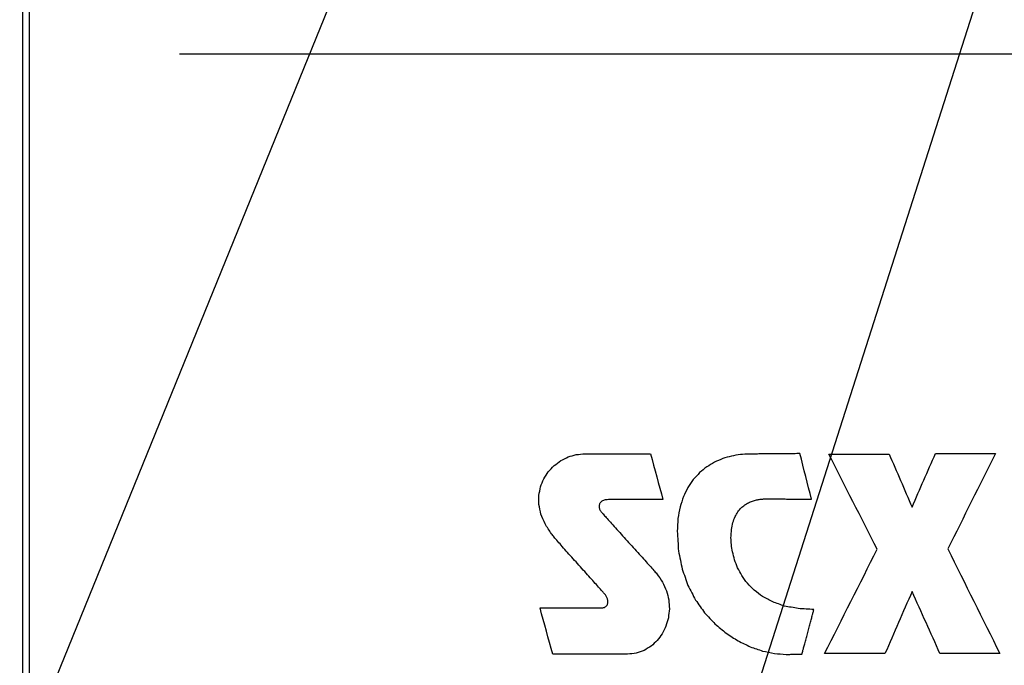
# Model space of a CAD drawing. Header units: inches. Extents: x 0 to 34, y 0 to 22.
# Tile 52 of 84: x 27.843 to 28.224, y 14.331 to 14.581. Entities that reach past the tile are written whole.
import ezdxf

# ---------------------------------------------------------------- set-up
doc = ezdxf.new("R2010")
doc.units = ezdxf.units.IN
doc.header["$LTSCALE"] = 1.87
doc.header["$MEASUREMENT"] = 0
doc.layers.get('0').update_dxf_attribs({"linetype": 'CONTINUOUS'})
for name, color, linetype in [('03___PRT_ALL_CURVES', 7, 'CONTINUOUS'), ('DETAIL', 7, 'CONTINUOUS'), ('DIMENSIONS', 7, 'CONTINUOUS')]:
    doc.layers.add(name, color=color, linetype=linetype)
doc.styles.get("Standard").update_dxf_attribs({"font": 'txt', "width": 0.8})
doc.dimstyles.new('DIMSTYLE_2', dxfattribs={"dimtxt": 0.125, "dimasz": 0.18, "dimexe": 0.18, "dimexo": 0.0625, "dimgap": 0.09, "dimtad": 0, "dimtih": 1, "dimtoh": 1, "dimlfac": 4, "dimzin": 4, "dimdsep": 46, "dimtxsty": 'STANDARD', "dimblk": '_FILLED', "dimblk1": '_FILLED', "dimblk2": '_FILLED', "dimcen": 0.09, "dimadec": 0, "dimazin": 0, "dimtp": 0.01, "dimtm": 0.01, "dimtfac": 1, "dimtofl": 0, "dimtmove": 0, "dimatfit": 3, "dimldrblk": '_FILLED', "dimfxl": 1, "dimtolj": 1, "dimtzin": 4, "dimarcsym": 0})

# ---------------------------------------------------------------- blocks, each defined once
blk = doc.blocks.new('_FILLED')
at = {"color": 0, "linetype": 'BYBLOCK'}
blk.add_solid([(0, 0), (-1, 0.1736111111), (-1, -0.1736111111)], dxfattribs=at)
blk = doc.blocks.new('*D15')
at = {"layer": 'DIMENSIONS', "color": 2, "linetype": 'CONTINUOUS'}
for p, q in [((28.3420870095, 14.7462996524), (28.3420870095, 13.3198278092)), ((29.6968719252, 14.189827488), (29.6968719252, 13.3198278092)), ((28.3420870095, 13.4448278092), (27.9820870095, 13.4448278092)), ((29.6968719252, 13.4448278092), (30.0568719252, 13.4448278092))]:
    blk.add_line(p, q, dxfattribs=at)
at = {"layer": 'DIMENSIONS', "color": 2, "linetype": 'CONTINUOUS', "xscale": 0.18, "yscale": 0.18, "zscale": 0.18}
blk.add_blockref('_FILLED', (28.3420870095, 13.4448278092), dxfattribs=at)
at = {"layer": 'DIMENSIONS', "color": 2, "linetype": 'CONTINUOUS', "xscale": 0.18, "yscale": 0.18, "zscale": 0.18, "rotation": 180}
blk.add_blockref('_FILLED', (29.6968719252, 13.4448278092), dxfattribs=at)
at = {"layer": 'DIMENSIONS', "color": 2, "linetype": 'CONTINUOUS', "width": 0.8}
for s, p in [('[', (28.9378924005, 13.3823278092)), (']', (29.5378924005, 13.3823278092)), ('5.42', (28.4128924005, 13.3823278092)), ('137.6', (29.0378924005, 13.3823278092))]:
    blk.add_text(s, height=0.125, dxfattribs=at).set_placement(p)
blk = doc.blocks.new('*D25')
at = {"layer": 'DIMENSIONS', "color": 2, "linetype": 'CONTINUOUS'}
for p, q in [((30.4468719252, 15.6701681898), (30.4468719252, 16.0301681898)), ((27.9045335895, 15.6701681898), (30.5718719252, 15.6701681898)), ((27.9045335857, 14.5677233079), (30.5718719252, 14.5677233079)), ((30.4468719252, 14.5677233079), (30.4468719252, 14.2077233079))]:
    blk.add_line(p, q, dxfattribs=at)
at = {"layer": 'DIMENSIONS', "color": 2, "linetype": 'CONTINUOUS', "xscale": 0.18, "yscale": 0.18, "zscale": 0.18}
for p, rotation in [((30.4468719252, 15.6701681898), 270), ((30.4468719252, 14.5677233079), 90)]:
    blk.add_blockref('_FILLED', p, dxfattribs=dict(at, rotation=rotation))
at = {"layer": 'DIMENSIONS', "color": 2, "linetype": 'CONTINUOUS', "width": 0.8}
for s, p in [('4.41', (30.1968719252, 15.4245228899)), ('[', (30.1968719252, 15.2370228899)), (']', (30.5968719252, 15.2370228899)), ('112', (30.2968719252, 15.2370228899))]:
    blk.add_text(s, height=0.125, dxfattribs=at).set_placement(p)

msp = doc.modelspace()

# ---------------------------------------------------------------- linework, layer by layer
at = {"color": 7, "linetype": 'CONTINUOUS'}
for p, q in [((27.8438719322, 14.2683276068), (27.8438719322, 15.9713776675)), ((27.8463370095, 15.9640496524), (27.8463370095, 14.2760496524))]:
    msp.add_line(p, q, dxfattribs=at)
at = {"layer": '03___PRT_ALL_CURVES', "color": 40, "linetype": 'CONTINUOUS'}
for points in [[(28.0497117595, 14.4080736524, 1.7165252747), (28.0505780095, 14.4087204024, 1.7165252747), (28.0514442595, 14.4093671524, 1.7165252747), (28.0523105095, 14.4100139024, 1.7165252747)], [(28.0523105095, 14.4100139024, 1.7165252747), (28.0532786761, 14.4104986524, 1.7165252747), (28.0542468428, 14.4109834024, 1.7165252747), (28.0552150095, 14.4114681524, 1.7165252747)], [(28.0552150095, 14.4114681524, 1.7165252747), (28.0562607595, 14.4117724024, 1.7165252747), (28.0573065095, 14.4120766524, 1.7165252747), (28.0583522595, 14.4123809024, 1.7165252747)], [(28.0583522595, 14.4123809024, 1.7165252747), (28.0594511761, 14.4124864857, 1.7165252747), (28.0605500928, 14.412592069, 1.7165252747), (28.0616490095, 14.4126976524, 1.7165252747)], [(28.0616490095, 14.4126976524, 1.7165252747), (28.0622840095, 14.4126976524, 1.7165252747), (28.0629190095, 14.4126976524, 1.7165252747), (28.0635540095, 14.4126976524, 1.7165252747)], [(28.0635540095, 14.4126976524, 1.7165252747), (28.0643213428, 14.4126976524, 1.7165252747), (28.0650886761, 14.4126976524, 1.7165252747), (28.0658560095, 14.4126976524, 1.7165252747)], [(28.0658560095, 14.4126976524, 1.7165252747), (28.0667198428, 14.4126976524, 1.7165252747), (28.0675836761, 14.4126976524, 1.7165252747), (28.0684475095, 14.4126976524, 1.7165252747)], [(28.0684475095, 14.4126976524, 1.7165252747), (28.0693720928, 14.4126976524, 1.7165252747), (28.0702966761, 14.4126976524, 1.7165252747), (28.0712212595, 14.4126976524, 1.7165252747)], [(28.0712212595, 14.4126976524, 1.7165252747), (28.0721709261, 14.4126976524, 1.7165252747), (28.0731205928, 14.4126976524, 1.7165252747), (28.0740702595, 14.4126976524, 1.7165252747)], [(28.0740702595, 14.4126976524, 1.7165252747), (28.0750091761, 14.4126976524, 1.7165252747), (28.0759480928, 14.4126976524, 1.7165252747), (28.0768870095, 14.4126976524, 1.7165252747)], [(28.0768870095, 14.4126976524, 1.7165252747), (28.0777795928, 14.4126976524, 1.7165252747), (28.0786721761, 14.4126976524, 1.7165252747), (28.0795647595, 14.4126976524, 1.7165252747)], [(28.0795647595, 14.4126976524, 1.7165252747), (28.0803751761, 14.4126976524, 1.7165252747), (28.0811855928, 14.4126976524, 1.7165252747), (28.0819960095, 14.4126976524, 1.7165252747)], [(28.0819960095, 14.4126976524, 1.7165252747), (28.0826885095, 14.4126976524, 1.7165252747), (28.0833810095, 14.4126976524, 1.7165252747), (28.0840735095, 14.4126976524, 1.7165252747)], [(28.0840735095, 14.4126976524, 1.7165252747), (28.0846124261, 14.4126976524, 1.7165252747), (28.0851513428, 14.4126976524, 1.7165252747), (28.0856902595, 14.4126976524, 1.7165252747)], [(28.0856902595, 14.4126976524, 1.7165252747), (28.0860397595, 14.4126976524, 1.7165252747), (28.0863892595, 14.4126976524, 1.7165252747), (28.0867387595, 14.4126976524, 1.7165252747)], [(28.0867387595, 14.4126976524, 1.7165252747), (28.0868632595, 14.4126976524, 1.7165252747), (28.0869877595, 14.4126976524, 1.7165252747), (28.0871122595, 14.4126976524, 1.7165252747)], [(28.0871122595, 14.4126976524, 1.7165252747), (28.0887170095, 14.4067694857, 1.7165252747), (28.0903217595, 14.400841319, 1.7165252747), (28.0919265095, 14.3949131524, 1.7165252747)], [(28.1151145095, 14.4108131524, 1.7165252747), (28.1140461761, 14.4103486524, 1.7165252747), (28.1129778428, 14.4098841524, 1.7165252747), (28.1119095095, 14.4094196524, 1.7165252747)], [(28.1184720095, 14.4117991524, 1.7165252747), (28.1173528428, 14.4114704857, 1.7165252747), (28.1162336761, 14.411141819, 1.7165252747), (28.1151145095, 14.4108131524, 1.7165252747)], [(28.1219395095, 14.4123849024, 1.7165252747), (28.1207836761, 14.4121896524, 1.7165252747), (28.1196278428, 14.4119944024, 1.7165252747), (28.1184720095, 14.4117991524, 1.7165252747)], [(28.1254670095, 14.4125784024, 1.7165252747), (28.1242911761, 14.4125139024, 1.7165252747), (28.1231153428, 14.4124494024, 1.7165252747), (28.1219395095, 14.4123849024, 1.7165252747)], [(28.1265870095, 14.4125816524, 1.7165252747), (28.1262136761, 14.412580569, 1.7165252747), (28.1258403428, 14.4125794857, 1.7165252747), (28.1254670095, 14.4125784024, 1.7165252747)], [(28.1281320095, 14.4125901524, 1.7165252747), (28.1276170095, 14.412587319, 1.7165252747), (28.1271020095, 14.4125844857, 1.7165252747), (28.1265870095, 14.4125816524, 1.7165252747)], [(28.1300020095, 14.4126034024, 1.7165252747), (28.1293786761, 14.4125989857, 1.7165252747), (28.1287553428, 14.412594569, 1.7165252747), (28.1281320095, 14.4125901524, 1.7165252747)], [(28.1320970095, 14.4126196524, 1.7165252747), (28.1313986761, 14.4126142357, 1.7165252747), (28.1307003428, 14.412608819, 1.7165252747), (28.1300020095, 14.4126034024, 1.7165252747)], [(28.1343195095, 14.4126384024, 1.7165252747), (28.1335786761, 14.4126321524, 1.7165252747), (28.1328378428, 14.4126259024, 1.7165252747), (28.1320970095, 14.4126196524, 1.7165252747)], [(28.1365670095, 14.4126579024, 1.7165252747), (28.1358178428, 14.4126514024, 1.7165252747), (28.1350686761, 14.4126449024, 1.7165252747), (28.1343195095, 14.4126384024, 1.7165252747)], [(28.1387420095, 14.4126776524, 1.7165252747), (28.1380170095, 14.412671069, 1.7165252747), (28.1372920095, 14.4126644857, 1.7165252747), (28.1365670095, 14.4126579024, 1.7165252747)], [(28.1407445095, 14.4126961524, 1.7165252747), (28.1400770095, 14.4126899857, 1.7165252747), (28.1394095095, 14.412683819, 1.7165252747), (28.1387420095, 14.4126776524, 1.7165252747)], [(28.1424745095, 14.4127126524, 1.7165252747), (28.1418978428, 14.4127071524, 1.7165252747), (28.1413211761, 14.4127016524, 1.7165252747), (28.1407445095, 14.4126961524, 1.7165252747)], [(28.1438345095, 14.4127256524, 1.7165252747), (28.1433811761, 14.412721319, 1.7165252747), (28.1429278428, 14.4127169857, 1.7165252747), (28.1424745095, 14.4127126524, 1.7165252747)], [(28.1447220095, 14.4127344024, 1.7165252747), (28.1444261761, 14.4127314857, 1.7165252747), (28.1441303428, 14.412728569, 1.7165252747), (28.1438345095, 14.4127256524, 1.7165252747)], [(28.1450395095, 14.4127374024, 1.7165252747), (28.1449336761, 14.4127364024, 1.7165252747), (28.1448278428, 14.4127354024, 1.7165252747), (28.1447220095, 14.4127344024, 1.7165252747)], [(28.1494970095, 14.3950726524, 1.7165252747), (28.1480111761, 14.4009609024, 1.7165252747), (28.1465253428, 14.4068491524, 1.7165252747), (28.1450395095, 14.4127374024, 1.7165252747)], [(28.1561820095, 14.4125784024, 1.7165252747), (28.1639795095, 14.4125784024, 1.7165252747), (28.1717770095, 14.4125784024, 1.7165252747), (28.1795745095, 14.4125784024, 1.7165252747)], [(28.1749595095, 14.3756569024, 1.7165252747), (28.1687003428, 14.387964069, 1.7165252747), (28.1624411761, 14.4002712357, 1.7165252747), (28.1561820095, 14.4125784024, 1.7165252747)], [(28.1795745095, 14.4125784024, 1.7165252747), (28.1825453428, 14.4057351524, 1.7165252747), (28.1855161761, 14.3988919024, 1.7165252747), (28.1884870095, 14.3920486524, 1.7165252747)], [(28.1884870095, 14.3920486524, 1.7165252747), (28.1915111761, 14.3989449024, 1.7165252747), (28.1945353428, 14.4058411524, 1.7165252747), (28.1975595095, 14.4127374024, 1.7165252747)], [(28.1975595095, 14.4127374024, 1.7165252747), (28.2053045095, 14.4127374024, 1.7165252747), (28.2130495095, 14.4127374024, 1.7165252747), (28.2207945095, 14.4127374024, 1.7165252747)], [(28.2207945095, 14.4127374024, 1.7165252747), (28.2146403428, 14.4004302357, 1.7165252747), (28.2084861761, 14.388123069, 1.7165252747), (28.2023320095, 14.3758159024, 1.7165252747)], [(28.0474920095, 14.4057021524, 1.7165252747), (28.0482319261, 14.4064926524, 1.7165252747), (28.0489718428, 14.4072831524, 1.7165252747), (28.0497117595, 14.4080736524, 1.7165252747)], [(28.1089045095, 14.4076104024, 1.7165252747), (28.1079861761, 14.4068662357, 1.7165252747), (28.1070678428, 14.406122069, 1.7165252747), (28.1061495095, 14.4053779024, 1.7165252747)], [(28.1119095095, 14.4094196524, 1.7165252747), (28.1109078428, 14.408816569, 1.7165252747), (28.1099061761, 14.4082134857, 1.7165252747), (28.1089045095, 14.4076104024, 1.7165252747)], [(28.0444827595, 14.3998871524, 1.7165252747), (28.0448967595, 14.400909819, 1.7165252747), (28.0453107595, 14.4019324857, 1.7165252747), (28.0457247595, 14.4029551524, 1.7165252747)], [(28.0457247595, 14.4029551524, 1.7165252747), (28.0463138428, 14.403870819, 1.7165252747), (28.0469029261, 14.4047864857, 1.7165252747), (28.0474920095, 14.4057021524, 1.7165252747)], [(28.1036895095, 14.4027144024, 1.7165252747), (28.1029828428, 14.401680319, 1.7165252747), (28.1022761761, 14.4006462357, 1.7165252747), (28.1015695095, 14.3996121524, 1.7165252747)], [(28.1061495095, 14.4053779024, 1.7165252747), (28.1053295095, 14.404490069, 1.7165252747), (28.1045095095, 14.4036022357, 1.7165252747), (28.1036895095, 14.4027144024, 1.7165252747)], [(28.0438397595, 14.3965534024, 1.7165252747), (28.0440540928, 14.3976646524, 1.7165252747), (28.0442684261, 14.3987759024, 1.7165252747), (28.0444827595, 14.3998871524, 1.7165252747)], [(28.1015695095, 14.3996121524, 1.7165252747), (28.1009936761, 14.3984291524, 1.7165252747), (28.1004178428, 14.3972461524, 1.7165252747), (28.0998420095, 14.3960631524, 1.7165252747)], [(28.0438685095, 14.3930091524, 1.7165252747), (28.0438589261, 14.394190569, 1.7165252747), (28.0438493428, 14.3953719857, 1.7165252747), (28.0438397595, 14.3965534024, 1.7165252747)], [(28.0685297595, 14.3944356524, 1.7165252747), (28.0683620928, 14.3943237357, 1.7165252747), (28.0681944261, 14.394211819, 1.7165252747), (28.0680267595, 14.3940999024, 1.7165252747)], [(28.0691570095, 14.3946921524, 1.7165252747), (28.0689479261, 14.3946066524, 1.7165252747), (28.0687388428, 14.3945211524, 1.7165252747), (28.0685297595, 14.3944356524, 1.7165252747)], [(28.0699125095, 14.3948556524, 1.7165252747), (28.0696606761, 14.3948011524, 1.7165252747), (28.0694088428, 14.3947466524, 1.7165252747), (28.0691570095, 14.3946921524, 1.7165252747)], [(28.0708000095, 14.3949131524, 1.7165252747), (28.0705041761, 14.3948939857, 1.7165252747), (28.0702083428, 14.394874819, 1.7165252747), (28.0699125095, 14.3948556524, 1.7165252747)], [(28.0720180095, 14.3949131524, 1.7165252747), (28.0716120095, 14.3949131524, 1.7165252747), (28.0712060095, 14.3949131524, 1.7165252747), (28.0708000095, 14.3949131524, 1.7165252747)], [(28.0736910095, 14.3949131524, 1.7165252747), (28.0731333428, 14.3949131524, 1.7165252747), (28.0725756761, 14.3949131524, 1.7165252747), (28.0720180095, 14.3949131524, 1.7165252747)], [(28.0757122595, 14.3949131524, 1.7165252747), (28.0750385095, 14.3949131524, 1.7165252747), (28.0743647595, 14.3949131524, 1.7165252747), (28.0736910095, 14.3949131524, 1.7165252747)], [(28.0779747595, 14.3949131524, 1.7165252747), (28.0772205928, 14.3949131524, 1.7165252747), (28.0764664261, 14.3949131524, 1.7165252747), (28.0757122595, 14.3949131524, 1.7165252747)], [(28.0803715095, 14.3949131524, 1.7165252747), (28.0795725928, 14.3949131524, 1.7165252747), (28.0787736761, 14.3949131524, 1.7165252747), (28.0779747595, 14.3949131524, 1.7165252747)], [(28.0827955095, 14.3949131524, 1.7165252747), (28.0819875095, 14.3949131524, 1.7165252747), (28.0811795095, 14.3949131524, 1.7165252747), (28.0803715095, 14.3949131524, 1.7165252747)], [(28.0851400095, 14.3949131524, 1.7165252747), (28.0843585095, 14.3949131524, 1.7165252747), (28.0835770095, 14.3949131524, 1.7165252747), (28.0827955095, 14.3949131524, 1.7165252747)], [(28.0872980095, 14.3949131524, 1.7165252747), (28.0865786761, 14.3949131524, 1.7165252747), (28.0858593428, 14.3949131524, 1.7165252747), (28.0851400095, 14.3949131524, 1.7165252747)], [(28.0891625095, 14.3949131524, 1.7165252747), (28.0885410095, 14.3949131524, 1.7165252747), (28.0879195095, 14.3949131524, 1.7165252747), (28.0872980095, 14.3949131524, 1.7165252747)], [(28.0906267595, 14.3949131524, 1.7165252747), (28.0901386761, 14.3949131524, 1.7165252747), (28.0896505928, 14.3949131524, 1.7165252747), (28.0891625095, 14.3949131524, 1.7165252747)], [(28.0915837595, 14.3949131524, 1.7165252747), (28.0912647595, 14.3949131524, 1.7165252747), (28.0909457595, 14.3949131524, 1.7165252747), (28.0906267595, 14.3949131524, 1.7165252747)], [(28.0919265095, 14.3949131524, 1.7165252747), (28.0918122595, 14.3949131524, 1.7165252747), (28.0916980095, 14.3949131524, 1.7165252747), (28.0915837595, 14.3949131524, 1.7165252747)], [(28.0998420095, 14.3960631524, 1.7165252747), (28.0994103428, 14.3947286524, 1.7165252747), (28.0989786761, 14.3933941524, 1.7165252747), (28.0985470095, 14.3920596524, 1.7165252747)], [(28.1266395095, 14.3943591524, 1.7165252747), (28.1271453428, 14.394500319, 1.7165252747), (28.1276511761, 14.3946414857, 1.7165252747), (28.1281570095, 14.3947826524, 1.7165252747)], [(28.1281570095, 14.3947826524, 1.7165252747), (28.1286411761, 14.3948671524, 1.7165252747), (28.1291253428, 14.3949516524, 1.7165252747), (28.1296095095, 14.3950361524, 1.7165252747)], [(28.1296095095, 14.3950361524, 1.7165252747), (28.1300545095, 14.3950772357, 1.7165252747), (28.1304995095, 14.395118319, 1.7165252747), (28.1309445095, 14.3951594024, 1.7165252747)], [(28.1309445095, 14.3951594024, 1.7165252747), (28.1313328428, 14.3951701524, 1.7165252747), (28.1317211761, 14.3951809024, 1.7165252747), (28.1321095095, 14.3951916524, 1.7165252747)], [(28.1321095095, 14.3951916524, 1.7165252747), (28.1324920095, 14.3951909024, 1.7165252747), (28.1328745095, 14.3951901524, 1.7165252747), (28.1332570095, 14.3951894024, 1.7165252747)], [(28.1332570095, 14.3951894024, 1.7165252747), (28.1337478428, 14.3951872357, 1.7165252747), (28.1342386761, 14.395185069, 1.7165252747), (28.1347295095, 14.3951829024, 1.7165252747)], [(28.1347295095, 14.3951829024, 1.7165252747), (28.1353011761, 14.3951796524, 1.7165252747), (28.1358728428, 14.3951764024, 1.7165252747), (28.1364445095, 14.3951731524, 1.7165252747)], [(28.1364445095, 14.3951731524, 1.7165252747), (28.1370703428, 14.395169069, 1.7165252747), (28.1376961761, 14.3951649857, 1.7165252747), (28.1383220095, 14.3951609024, 1.7165252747)], [(28.1383220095, 14.3951609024, 1.7165252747), (28.1389745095, 14.3951562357, 1.7165252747), (28.1396270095, 14.395151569, 1.7165252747), (28.1402795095, 14.3951469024, 1.7165252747)], [(28.1402795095, 14.3951469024, 1.7165252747), (28.1409336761, 14.3951419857, 1.7165252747), (28.1415878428, 14.395137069, 1.7165252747), (28.1422420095, 14.3951321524, 1.7165252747)], [(28.1422420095, 14.3951321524, 1.7165252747), (28.1428686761, 14.3951272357, 1.7165252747), (28.1434953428, 14.395122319, 1.7165252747), (28.1441220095, 14.3951174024, 1.7165252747)], [(28.1441220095, 14.3951174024, 1.7165252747), (28.1446953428, 14.3951127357, 1.7165252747), (28.1452686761, 14.395108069, 1.7165252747), (28.1458420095, 14.3951034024, 1.7165252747)], [(28.1458420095, 14.3951034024, 1.7165252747), (28.1463345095, 14.395099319, 1.7165252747), (28.1468270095, 14.3950952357, 1.7165252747), (28.1473195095, 14.3950911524, 1.7165252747)], [(28.1473195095, 14.3950911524, 1.7165252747), (28.1477045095, 14.3950879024, 1.7165252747), (28.1480895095, 14.3950846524, 1.7165252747), (28.1484745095, 14.3950814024, 1.7165252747)], [(28.1484745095, 14.3950814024, 1.7165252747), (28.1487253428, 14.3950792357, 1.7165252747), (28.1489761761, 14.395077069, 1.7165252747), (28.1492270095, 14.3950749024, 1.7165252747)], [(28.1492270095, 14.3950749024, 1.7165252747), (28.1493170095, 14.3950741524, 1.7165252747), (28.1494070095, 14.3950734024, 1.7165252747), (28.1494970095, 14.3950726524, 1.7165252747)], [(28.0446425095, 14.3893096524, 1.7165252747), (28.0443845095, 14.390542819, 1.7165252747), (28.0441265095, 14.3917759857, 1.7165252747), (28.0438685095, 14.3930091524, 1.7165252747)], [(28.0672250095, 14.3927471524, 1.7165252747), (28.0672102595, 14.3925732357, 1.7165252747), (28.0671955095, 14.392399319, 1.7165252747), (28.0671807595, 14.3922254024, 1.7165252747)], [(28.0671807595, 14.3922254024, 1.7165252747), (28.0672010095, 14.3920471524, 1.7165252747), (28.0672212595, 14.3918689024, 1.7165252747), (28.0672415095, 14.3916906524, 1.7165252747)], [(28.0673782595, 14.3932421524, 1.7165252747), (28.0673271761, 14.3930771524, 1.7165252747), (28.0672760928, 14.3929121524, 1.7165252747), (28.0672250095, 14.3927471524, 1.7165252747)], [(28.0672415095, 14.3916906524, 1.7165252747), (28.0672954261, 14.391512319, 1.7165252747), (28.0673493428, 14.3913339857, 1.7165252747), (28.0674032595, 14.3911556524, 1.7165252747)], [(28.0676442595, 14.3936974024, 1.7165252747), (28.0675555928, 14.3935456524, 1.7165252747), (28.0674669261, 14.3933939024, 1.7165252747), (28.0673782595, 14.3932421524, 1.7165252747)], [(28.0674032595, 14.3911556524, 1.7165252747), (28.0674896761, 14.3909817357, 1.7165252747), (28.0675760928, 14.390807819, 1.7165252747), (28.0676625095, 14.3906339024, 1.7165252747)], [(28.0680267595, 14.3940999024, 1.7165252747), (28.0678992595, 14.3939657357, 1.7165252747), (28.0677717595, 14.393831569, 1.7165252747), (28.0676442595, 14.3936974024, 1.7165252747)], [(28.0676625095, 14.3906339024, 1.7165252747), (28.0677800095, 14.3904689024, 1.7165252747), (28.0678975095, 14.3903039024, 1.7165252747), (28.0680150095, 14.3901389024, 1.7165252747)], [(28.0985470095, 14.3920596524, 1.7165252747), (28.0982770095, 14.3905712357, 1.7165252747), (28.0980070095, 14.389082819, 1.7165252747), (28.0977370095, 14.3875944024, 1.7165252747)], [(28.1209370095, 14.3901759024, 1.7165252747), (28.1213595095, 14.390675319, 1.7165252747), (28.1217820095, 14.3911747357, 1.7165252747), (28.1222045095, 14.3916741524, 1.7165252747)], [(28.1222045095, 14.3916741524, 1.7165252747), (28.1226736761, 14.3920642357, 1.7165252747), (28.1231428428, 14.392454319, 1.7165252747), (28.1236120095, 14.3928444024, 1.7165252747)], [(28.1236120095, 14.3928444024, 1.7165252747), (28.1241103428, 14.3931384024, 1.7165252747), (28.1246086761, 14.3934324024, 1.7165252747), (28.1251070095, 14.3937264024, 1.7165252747)], [(28.1251070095, 14.3937264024, 1.7165252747), (28.1256178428, 14.393937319, 1.7165252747), (28.1261286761, 14.3941482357, 1.7165252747), (28.1266395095, 14.3943591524, 1.7165252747)], [(28.0462347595, 14.3855096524, 1.7165252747), (28.0457040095, 14.386776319, 1.7165252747), (28.0451732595, 14.3880429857, 1.7165252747), (28.0446425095, 14.3893096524, 1.7165252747)], [(28.0680150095, 14.3901389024, 1.7165252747), (28.0682449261, 14.389874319, 1.7165252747), (28.0684748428, 14.3896097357, 1.7165252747), (28.0687047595, 14.3893451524, 1.7165252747)], [(28.0687047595, 14.3893451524, 1.7165252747), (28.0691080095, 14.3888926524, 1.7165252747), (28.0695112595, 14.3884401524, 1.7165252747), (28.0699145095, 14.3879876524, 1.7165252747)], [(28.0699145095, 14.3879876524, 1.7165252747), (28.0704592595, 14.3873816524, 1.7165252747), (28.0710040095, 14.3867756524, 1.7165252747), (28.0715487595, 14.3861696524, 1.7165252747)], [(28.0977370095, 14.3875944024, 1.7165252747), (28.0976436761, 14.385949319, 1.7165252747), (28.0975503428, 14.3843042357, 1.7165252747), (28.0974570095, 14.3826591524, 1.7165252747)], [(28.1190320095, 14.3860374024, 1.7165252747), (28.1193086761, 14.3867949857, 1.7165252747), (28.1195853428, 14.387552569, 1.7165252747), (28.1198620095, 14.3883101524, 1.7165252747)], [(28.1198620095, 14.3883101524, 1.7165252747), (28.1202203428, 14.388932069, 1.7165252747), (28.1205786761, 14.3895539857, 1.7165252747), (28.1209370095, 14.3901759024, 1.7165252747)], [(28.0487187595, 14.3816646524, 1.7165252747), (28.0478907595, 14.382946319, 1.7165252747), (28.0470627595, 14.3842279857, 1.7165252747), (28.0462347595, 14.3855096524, 1.7165252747)], [(28.0715487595, 14.3861696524, 1.7165252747), (28.0722029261, 14.3854447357, 1.7165252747), (28.0728570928, 14.384719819, 1.7165252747), (28.0735112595, 14.3839949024, 1.7165252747)], [(28.0735112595, 14.3839949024, 1.7165252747), (28.0742430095, 14.3831854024, 1.7165252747), (28.0749747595, 14.3823759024, 1.7165252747), (28.0757065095, 14.3815664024, 1.7165252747)], [(28.1183045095, 14.3801129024, 1.7165252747), (28.1183678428, 14.381181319, 1.7165252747), (28.1184311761, 14.3822497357, 1.7165252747), (28.1184945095, 14.3833181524, 1.7165252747)], [(28.1184945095, 14.3833181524, 1.7165252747), (28.1186736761, 14.384224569, 1.7165252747), (28.1188528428, 14.3851309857, 1.7165252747), (28.1190320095, 14.3860374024, 1.7165252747)], [(28.0497340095, 14.3804074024, 1.7165252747), (28.0493955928, 14.3808264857, 1.7165252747), (28.0490571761, 14.381245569, 1.7165252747), (28.0487187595, 14.3816646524, 1.7165252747)], [(28.0511677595, 14.3787216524, 1.7165252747), (28.0506898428, 14.379283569, 1.7165252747), (28.0502119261, 14.3798454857, 1.7165252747), (28.0497340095, 14.3804074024, 1.7165252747)], [(28.0757065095, 14.3815664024, 1.7165252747), (28.0764839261, 14.380706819, 1.7165252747), (28.0772613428, 14.3798472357, 1.7165252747), (28.0780387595, 14.3789876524, 1.7165252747)], [(28.0974570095, 14.3826591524, 1.7165252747), (28.0976236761, 14.3800949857, 1.7165252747), (28.0977903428, 14.377530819, 1.7165252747), (28.0979570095, 14.3749666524, 1.7165252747)], [(28.1184420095, 14.3774921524, 1.7165252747), (28.1183961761, 14.3783657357, 1.7165252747), (28.1183503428, 14.379239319, 1.7165252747), (28.1183045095, 14.3801129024, 1.7165252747)], [(28.0529337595, 14.3766969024, 1.7165252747), (28.0523450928, 14.377371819, 1.7165252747), (28.0517564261, 14.3780467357, 1.7165252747), (28.0511677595, 14.3787216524, 1.7165252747)], [(28.0549462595, 14.3744226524, 1.7165252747), (28.0542754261, 14.3751807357, 1.7165252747), (28.0536045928, 14.375938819, 1.7165252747), (28.0529337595, 14.3766969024, 1.7165252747)], [(28.0780387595, 14.3789876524, 1.7165252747), (28.0788297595, 14.3781124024, 1.7165252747), (28.0796207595, 14.3772371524, 1.7165252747), (28.0804117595, 14.3763619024, 1.7165252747)], [(28.0804117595, 14.3763619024, 1.7165252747), (28.0811845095, 14.3755054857, 1.7165252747), (28.0819572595, 14.374649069, 1.7165252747), (28.0827300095, 14.3737926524, 1.7165252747)], [(28.1188845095, 14.3746239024, 1.7165252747), (28.1187370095, 14.3755799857, 1.7165252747), (28.1185895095, 14.376536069, 1.7165252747), (28.1184420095, 14.3774921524, 1.7165252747)], [(28.1545895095, 14.3352344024, 1.7165252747), (28.1613795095, 14.348708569, 1.7165252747), (28.1681695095, 14.3621827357, 1.7165252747), (28.1749595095, 14.3756569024, 1.7165252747)], [(28.2023320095, 14.3758159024, 1.7165252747), (28.2090561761, 14.3622887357, 1.7165252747), (28.2157803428, 14.348761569, 1.7165252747), (28.2225045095, 14.3352344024, 1.7165252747)], [(28.0571192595, 14.3719886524, 1.7165252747), (28.0563949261, 14.3727999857, 1.7165252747), (28.0556705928, 14.373611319, 1.7165252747), (28.0549462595, 14.3744226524, 1.7165252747)], [(28.0593667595, 14.3694844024, 1.7165252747), (28.0586175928, 14.3703191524, 1.7165252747), (28.0578684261, 14.3711539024, 1.7165252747), (28.0571192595, 14.3719886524, 1.7165252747)], [(28.0827300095, 14.3737926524, 1.7165252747), (28.0834525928, 14.3729894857, 1.7165252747), (28.0841751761, 14.372186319, 1.7165252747), (28.0848977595, 14.3713831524, 1.7165252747)], [(28.0979570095, 14.3749666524, 1.7165252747), (28.0984336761, 14.3726312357, 1.7165252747), (28.0989103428, 14.370295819, 1.7165252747), (28.0993870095, 14.3679604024, 1.7165252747)], [(28.1196795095, 14.3715991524, 1.7165252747), (28.1194145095, 14.3726074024, 1.7165252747), (28.1191495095, 14.3736156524, 1.7165252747), (28.1188845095, 14.3746239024, 1.7165252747)], [(28.1208720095, 14.3685084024, 1.7165252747), (28.1204745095, 14.3695386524, 1.7165252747), (28.1200770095, 14.3705689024, 1.7165252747), (28.1196795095, 14.3715991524, 1.7165252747)], [(28.0616030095, 14.3669989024, 1.7165252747), (28.0608575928, 14.3678274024, 1.7165252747), (28.0601121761, 14.3686559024, 1.7165252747), (28.0593667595, 14.3694844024, 1.7165252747)], [(28.0848977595, 14.3713831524, 1.7165252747), (28.0855381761, 14.370667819, 1.7165252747), (28.0861785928, 14.3699524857, 1.7165252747), (28.0868190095, 14.3692371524, 1.7165252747)], [(28.0868190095, 14.3692371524, 1.7165252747), (28.0873454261, 14.3686439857, 1.7165252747), (28.0878718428, 14.368050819, 1.7165252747), (28.0883982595, 14.3674576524, 1.7165252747)], [(28.0993870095, 14.3679604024, 1.7165252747), (28.1001345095, 14.3658526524, 1.7165252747), (28.1008820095, 14.3637449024, 1.7165252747), (28.1016295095, 14.3616371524, 1.7165252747)], [(28.1225120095, 14.3654426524, 1.7165252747), (28.1219653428, 14.366464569, 1.7165252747), (28.1214186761, 14.3674864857, 1.7165252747), (28.1208720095, 14.3685084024, 1.7165252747)], [(28.0637420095, 14.3646221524, 1.7165252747), (28.0630290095, 14.3654144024, 1.7165252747), (28.0623160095, 14.3662066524, 1.7165252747), (28.0616030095, 14.3669989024, 1.7165252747)], [(28.0656977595, 14.3624436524, 1.7165252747), (28.0650458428, 14.363169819, 1.7165252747), (28.0643939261, 14.3638959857, 1.7165252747), (28.0637420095, 14.3646221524, 1.7165252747)], [(28.0883982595, 14.3674576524, 1.7165252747), (28.0887785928, 14.367021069, 1.7165252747), (28.0891589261, 14.3665844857, 1.7165252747), (28.0895392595, 14.3661479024, 1.7165252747)], [(28.0895392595, 14.3661479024, 1.7165252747), (28.0902978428, 14.3650744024, 1.7165252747), (28.0910564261, 14.3640009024, 1.7165252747), (28.0918150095, 14.3629274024, 1.7165252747)], [(28.1246445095, 14.3624926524, 1.7165252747), (28.1239336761, 14.3634759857, 1.7165252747), (28.1232228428, 14.364459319, 1.7165252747), (28.1225120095, 14.3654426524, 1.7165252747)], [(28.0673842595, 14.3605529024, 1.7165252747), (28.0668220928, 14.3611831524, 1.7165252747), (28.0662599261, 14.3618134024, 1.7165252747), (28.0656977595, 14.3624436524, 1.7165252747)], [(28.0687157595, 14.3590391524, 1.7165252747), (28.0682719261, 14.3595437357, 1.7165252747), (28.0678280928, 14.360048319, 1.7165252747), (28.0673842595, 14.3605529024, 1.7165252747)], [(28.0918150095, 14.3629274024, 1.7165252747), (28.0923300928, 14.3617949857, 1.7165252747), (28.0928451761, 14.360662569, 1.7165252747), (28.0933602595, 14.3595301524, 1.7165252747)], [(28.1016295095, 14.3616371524, 1.7165252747), (28.1026103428, 14.3597559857, 1.7165252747), (28.1035911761, 14.357874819, 1.7165252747), (28.1045720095, 14.3559936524, 1.7165252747)], [(28.1273170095, 14.3597486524, 1.7165252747), (28.1264261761, 14.360663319, 1.7165252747), (28.1255353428, 14.3615779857, 1.7165252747), (28.1246445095, 14.3624926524, 1.7165252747)], [(28.0696062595, 14.3579919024, 1.7165252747), (28.0693094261, 14.3583409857, 1.7165252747), (28.0690125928, 14.358690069, 1.7165252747), (28.0687157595, 14.3590391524, 1.7165252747)], [(28.0699387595, 14.3575241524, 1.7165252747), (28.0698279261, 14.357680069, 1.7165252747), (28.0697170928, 14.3578359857, 1.7165252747), (28.0696062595, 14.3579919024, 1.7165252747)], [(28.0702140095, 14.3570069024, 1.7165252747), (28.0701222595, 14.357179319, 1.7165252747), (28.0700305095, 14.3573517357, 1.7165252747), (28.0699387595, 14.3575241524, 1.7165252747)], [(28.0704230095, 14.3564576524, 1.7165252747), (28.0703533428, 14.3566407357, 1.7165252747), (28.0702836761, 14.356823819, 1.7165252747), (28.0702140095, 14.3570069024, 1.7165252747)], [(28.0705567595, 14.3558936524, 1.7165252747), (28.0705121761, 14.3560816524, 1.7165252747), (28.0704675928, 14.3562696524, 1.7165252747), (28.0704230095, 14.3564576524, 1.7165252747)], [(28.0933602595, 14.3595301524, 1.7165252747), (28.0936463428, 14.3583679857, 1.7165252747), (28.0939324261, 14.357205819, 1.7165252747), (28.0942185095, 14.3560436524, 1.7165252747)], [(28.1305770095, 14.3573021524, 1.7165252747), (28.1294903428, 14.3581176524, 1.7165252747), (28.1284036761, 14.3589331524, 1.7165252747), (28.1273170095, 14.3597486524, 1.7165252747)], [(28.1344670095, 14.3552434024, 1.7165252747), (28.1331703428, 14.3559296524, 1.7165252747), (28.1318736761, 14.3566159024, 1.7165252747), (28.1305770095, 14.3573021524, 1.7165252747)], [(28.1884870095, 14.3592649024, 1.7165252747), (28.1849861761, 14.3512547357, 1.7165252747), (28.1814853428, 14.343244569, 1.7165252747), (28.1779845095, 14.3352344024, 1.7165252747)], [(28.1993095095, 14.3352344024, 1.7165252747), (28.1957020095, 14.343244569, 1.7165252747), (28.1920945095, 14.3512547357, 1.7165252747), (28.1884870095, 14.3592649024, 1.7165252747)], [(28.0491962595, 14.3349954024, 1.7165252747), (28.0475650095, 14.3409634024, 1.7165252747), (28.0459337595, 14.3469314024, 1.7165252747), (28.0443025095, 14.3528994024, 1.7165252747)], [(28.0443025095, 14.3528994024, 1.7165252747), (28.0444344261, 14.3528994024, 1.7165252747), (28.0445663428, 14.3528994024, 1.7165252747), (28.0446982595, 14.3528994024, 1.7165252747)], [(28.0446982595, 14.3528994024, 1.7165252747), (28.0450658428, 14.3528994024, 1.7165252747), (28.0454334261, 14.3528994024, 1.7165252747), (28.0458010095, 14.3528994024, 1.7165252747)], [(28.0458010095, 14.3528994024, 1.7165252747), (28.0463620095, 14.3528994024, 1.7165252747), (28.0469230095, 14.3528994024, 1.7165252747), (28.0474840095, 14.3528994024, 1.7165252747)], [(28.0474840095, 14.3528994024, 1.7165252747), (28.0481961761, 14.3528994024, 1.7165252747), (28.0489083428, 14.3528994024, 1.7165252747), (28.0496205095, 14.3528994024, 1.7165252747)], [(28.0496205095, 14.3528994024, 1.7165252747), (28.0504415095, 14.3528994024, 1.7165252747), (28.0512625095, 14.3528994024, 1.7165252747), (28.0520835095, 14.3528994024, 1.7165252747)], [(28.0520835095, 14.3528994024, 1.7165252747), (28.0529710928, 14.3528994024, 1.7165252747), (28.0538586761, 14.3528994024, 1.7165252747), (28.0547462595, 14.3528994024, 1.7165252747)], [(28.0547462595, 14.3528994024, 1.7165252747), (28.0556580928, 14.3528994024, 1.7165252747), (28.0565699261, 14.3528994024, 1.7165252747), (28.0574817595, 14.3528994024, 1.7165252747)], [(28.0574817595, 14.3528994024, 1.7165252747), (28.0583757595, 14.3528994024, 1.7165252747), (28.0592697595, 14.3528994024, 1.7165252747), (28.0601637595, 14.3528994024, 1.7165252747)], [(28.0601637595, 14.3528994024, 1.7165252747), (28.0609974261, 14.3528994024, 1.7165252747), (28.0618310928, 14.3528994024, 1.7165252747), (28.0626647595, 14.3528994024, 1.7165252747)], [(28.0626647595, 14.3528994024, 1.7165252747), (28.0633960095, 14.3528994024, 1.7165252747), (28.0641272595, 14.3528994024, 1.7165252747), (28.0648585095, 14.3528994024, 1.7165252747)], [(28.0648585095, 14.3528994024, 1.7165252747), (28.0654449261, 14.3528994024, 1.7165252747), (28.0660313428, 14.3528994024, 1.7165252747), (28.0666177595, 14.3528994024, 1.7165252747)], [(28.0666177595, 14.3528994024, 1.7165252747), (28.0670171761, 14.3528994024, 1.7165252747), (28.0674165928, 14.3528994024, 1.7165252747), (28.0678160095, 14.3528994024, 1.7165252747)], [(28.0678160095, 14.3528994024, 1.7165252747), (28.0680820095, 14.3529216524, 1.7165252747), (28.0683480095, 14.3529439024, 1.7165252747), (28.0686140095, 14.3529661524, 1.7165252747)], [(28.0686140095, 14.3529661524, 1.7165252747), (28.0688305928, 14.353029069, 1.7165252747), (28.0690471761, 14.3530919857, 1.7165252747), (28.0692637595, 14.3531549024, 1.7165252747)], [(28.0692637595, 14.3531549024, 1.7165252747), (28.0694338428, 14.3532529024, 1.7165252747), (28.0696039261, 14.3533509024, 1.7165252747), (28.0697740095, 14.3534489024, 1.7165252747)], [(28.0697740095, 14.3534489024, 1.7165252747), (28.0699008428, 14.3535761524, 1.7165252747), (28.0700276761, 14.3537034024, 1.7165252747), (28.0701545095, 14.3538306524, 1.7165252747)], [(28.0701545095, 14.3538306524, 1.7165252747), (28.0702409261, 14.3539814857, 1.7165252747), (28.0703273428, 14.354132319, 1.7165252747), (28.0704137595, 14.3542831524, 1.7165252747)], [(28.0704137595, 14.3542831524, 1.7165252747), (28.0704628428, 14.354451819, 1.7165252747), (28.0705119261, 14.3546204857, 1.7165252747), (28.0705610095, 14.3547891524, 1.7165252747)], [(28.0706057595, 14.3553316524, 1.7165252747), (28.0705894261, 14.3555189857, 1.7165252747), (28.0705730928, 14.355706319, 1.7165252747), (28.0705567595, 14.3558936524, 1.7165252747)], [(28.0705610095, 14.3547891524, 1.7165252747), (28.0705759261, 14.3549699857, 1.7165252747), (28.0705908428, 14.355150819, 1.7165252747), (28.0706057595, 14.3553316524, 1.7165252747)], [(28.0944330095, 14.3525544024, 1.7165252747), (28.0943044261, 14.351419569, 1.7165252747), (28.0941758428, 14.3502847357, 1.7165252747), (28.0940472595, 14.3491499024, 1.7165252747)], [(28.0942185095, 14.3560436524, 1.7165252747), (28.0942900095, 14.354880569, 1.7165252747), (28.0943615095, 14.3537174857, 1.7165252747), (28.0944330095, 14.3525544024, 1.7165252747)], [(28.1045720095, 14.3559936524, 1.7165252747), (28.1057478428, 14.3543379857, 1.7165252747), (28.1069236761, 14.352682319, 1.7165252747), (28.1080995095, 14.3510266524, 1.7165252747)], [(28.1390395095, 14.3536634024, 1.7165252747), (28.1375153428, 14.354190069, 1.7165252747), (28.1359911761, 14.3547167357, 1.7165252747), (28.1344670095, 14.3552434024, 1.7165252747)], [(28.1443395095, 14.3526529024, 1.7165252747), (28.1425728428, 14.3529897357, 1.7165252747), (28.1408061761, 14.353326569, 1.7165252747), (28.1390395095, 14.3536634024, 1.7165252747)], [(28.1504120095, 14.3523024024, 1.7165252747), (28.1483878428, 14.3524192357, 1.7165252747), (28.1463636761, 14.352536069, 1.7165252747), (28.1443395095, 14.3526529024, 1.7165252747)], [(28.0940472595, 14.3491499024, 1.7165252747), (28.0937331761, 14.3480721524, 1.7165252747), (28.0934190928, 14.3469944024, 1.7165252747), (28.0931050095, 14.3459166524, 1.7165252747)], [(28.1080995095, 14.3510266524, 1.7165252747), (28.1094320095, 14.3495952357, 1.7165252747), (28.1107645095, 14.348163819, 1.7165252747), (28.1120970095, 14.3467324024, 1.7165252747)], [(28.1490020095, 14.3469239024, 1.7165252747), (28.1491645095, 14.347532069, 1.7165252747), (28.1493270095, 14.3481402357, 1.7165252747), (28.1494895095, 14.3487484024, 1.7165252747)], [(28.1494895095, 14.3487484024, 1.7165252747), (28.1496278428, 14.3492719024, 1.7165252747), (28.1497661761, 14.3497954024, 1.7165252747), (28.1499045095, 14.3503189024, 1.7165252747)], [(28.1499045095, 14.3503189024, 1.7165252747), (28.1500095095, 14.3507247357, 1.7165252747), (28.1501145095, 14.351130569, 1.7165252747), (28.1502195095, 14.3515364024, 1.7165252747)], [(28.1502195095, 14.3515364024, 1.7165252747), (28.1502836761, 14.3517917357, 1.7165252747), (28.1503478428, 14.352047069, 1.7165252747), (28.1504120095, 14.3523024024, 1.7165252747)], [(28.0931050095, 14.3459166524, 1.7165252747), (28.0926199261, 14.3449252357, 1.7165252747), (28.0921348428, 14.343933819, 1.7165252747), (28.0916497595, 14.3429424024, 1.7165252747)], [(28.1120970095, 14.3467324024, 1.7165252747), (28.1135495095, 14.345524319, 1.7165252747), (28.1150020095, 14.3443162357, 1.7165252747), (28.1164545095, 14.3431081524, 1.7165252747)], [(28.1479245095, 14.3429079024, 1.7165252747), (28.1481070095, 14.3435866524, 1.7165252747), (28.1482895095, 14.3442654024, 1.7165252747), (28.1484720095, 14.3449441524, 1.7165252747)], [(28.1484720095, 14.3449441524, 1.7165252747), (28.1486486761, 14.345604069, 1.7165252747), (28.1488253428, 14.3462639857, 1.7165252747), (28.1490020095, 14.3469239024, 1.7165252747)], [(28.0916497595, 14.3429424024, 1.7165252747), (28.0910080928, 14.3420661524, 1.7165252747), (28.0903664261, 14.3411899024, 1.7165252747), (28.0897247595, 14.3403136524, 1.7165252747)], [(28.1164545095, 14.3431081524, 1.7165252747), (28.1179886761, 14.3421221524, 1.7165252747), (28.1195228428, 14.3411361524, 1.7165252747), (28.1210570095, 14.3401501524, 1.7165252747)], [(28.1473870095, 14.3409139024, 1.7165252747), (28.1475661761, 14.341578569, 1.7165252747), (28.1477453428, 14.3422432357, 1.7165252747), (28.1479245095, 14.3429079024, 1.7165252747)], [(28.0873740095, 14.3381174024, 1.7165252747), (28.0864628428, 14.3375586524, 1.7165252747), (28.0855516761, 14.3369999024, 1.7165252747), (28.0846405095, 14.3364411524, 1.7165252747)], [(28.0897247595, 14.3403136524, 1.7165252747), (28.0889411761, 14.339581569, 1.7165252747), (28.0881575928, 14.3388494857, 1.7165252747), (28.0873740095, 14.3381174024, 1.7165252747)], [(28.1210570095, 14.3401501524, 1.7165252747), (28.1226345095, 14.3393851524, 1.7165252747), (28.1242120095, 14.3386201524, 1.7165252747), (28.1257895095, 14.3378551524, 1.7165252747)], [(28.1257895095, 14.3378551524, 1.7165252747), (28.1273720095, 14.3373101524, 1.7165252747), (28.1289545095, 14.3367651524, 1.7165252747), (28.1305370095, 14.3362201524, 1.7165252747)], [(28.1461045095, 14.3361731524, 1.7165252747), (28.1462195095, 14.3365979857, 1.7165252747), (28.1463345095, 14.337022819, 1.7165252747), (28.1464495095, 14.3374476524, 1.7165252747)], [(28.1464495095, 14.3374476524, 1.7165252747), (28.1465953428, 14.3379854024, 1.7165252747), (28.1467411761, 14.3385231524, 1.7165252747), (28.1468870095, 14.3390609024, 1.7165252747)], [(28.1468870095, 14.3390609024, 1.7165252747), (28.1470536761, 14.339678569, 1.7165252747), (28.1472203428, 14.3402962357, 1.7165252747), (28.1473870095, 14.3409139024, 1.7165252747)], [(28.0493960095, 14.3349954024, 1.7165252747), (28.0493294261, 14.3349954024, 1.7165252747), (28.0492628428, 14.3349954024, 1.7165252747), (28.0491962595, 14.3349954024, 1.7165252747)], [(28.0499962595, 14.3349954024, 1.7165252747), (28.0497961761, 14.3349954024, 1.7165252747), (28.0495960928, 14.3349954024, 1.7165252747), (28.0493960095, 14.3349954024, 1.7165252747)], [(28.0509977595, 14.3349954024, 1.7165252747), (28.0506639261, 14.3349954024, 1.7165252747), (28.0503300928, 14.3349954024, 1.7165252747), (28.0499962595, 14.3349954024, 1.7165252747)], [(28.0524010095, 14.3349954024, 1.7165252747), (28.0519332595, 14.3349954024, 1.7165252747), (28.0514655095, 14.3349954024, 1.7165252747), (28.0509977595, 14.3349954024, 1.7165252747)], [(28.0542072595, 14.3349954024, 1.7165252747), (28.0536051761, 14.3349954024, 1.7165252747), (28.0530030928, 14.3349954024, 1.7165252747), (28.0524010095, 14.3349954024, 1.7165252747)], [(28.0564172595, 14.3349954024, 1.7165252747), (28.0556805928, 14.3349954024, 1.7165252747), (28.0549439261, 14.3349954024, 1.7165252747), (28.0542072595, 14.3349954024, 1.7165252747)], [(28.0590315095, 14.3349954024, 1.7165252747), (28.0581600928, 14.3349954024, 1.7165252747), (28.0572886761, 14.3349954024, 1.7165252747), (28.0564172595, 14.3349954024, 1.7165252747)], [(28.0620512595, 14.3349954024, 1.7165252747), (28.0610446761, 14.3349954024, 1.7165252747), (28.0600380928, 14.3349954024, 1.7165252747), (28.0590315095, 14.3349954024, 1.7165252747)], [(28.0654772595, 14.3349954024, 1.7165252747), (28.0643352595, 14.3349954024, 1.7165252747), (28.0631932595, 14.3349954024, 1.7165252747), (28.0620512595, 14.3349954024, 1.7165252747)], [(28.0693100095, 14.3349954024, 1.7165252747), (28.0680324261, 14.3349954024, 1.7165252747), (28.0667548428, 14.3349954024, 1.7165252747), (28.0654772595, 14.3349954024, 1.7165252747)], [(28.0735507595, 14.3349954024, 1.7165252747), (28.0721371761, 14.3349954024, 1.7165252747), (28.0707235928, 14.3349954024, 1.7165252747), (28.0693100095, 14.3349954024, 1.7165252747)], [(28.0782000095, 14.3349954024, 1.7165252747), (28.0766502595, 14.3349954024, 1.7165252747), (28.0751005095, 14.3349954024, 1.7165252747), (28.0735507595, 14.3349954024, 1.7165252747)], [(28.0815680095, 14.3353714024, 1.7165252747), (28.0804453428, 14.335246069, 1.7165252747), (28.0793226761, 14.3351207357, 1.7165252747), (28.0782000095, 14.3349954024, 1.7165252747)], [(28.0846405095, 14.3364411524, 1.7165252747), (28.0836163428, 14.336084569, 1.7165252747), (28.0825921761, 14.3357279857, 1.7165252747), (28.0815680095, 14.3353714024, 1.7165252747)], [(28.1305370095, 14.3362201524, 1.7165252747), (28.1320878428, 14.3358939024, 1.7165252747), (28.1336386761, 14.3355676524, 1.7165252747), (28.1351895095, 14.3352414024, 1.7165252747)], [(28.1351895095, 14.3352414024, 1.7165252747), (28.1366695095, 14.3351329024, 1.7165252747), (28.1381495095, 14.3350244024, 1.7165252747), (28.1396295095, 14.3349159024, 1.7165252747)], [(28.1396295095, 14.3349159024, 1.7165252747), (28.1397570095, 14.3349167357, 1.7165252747), (28.1398845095, 14.334917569, 1.7165252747), (28.1400120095, 14.3349184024, 1.7165252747)], [(28.1400120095, 14.3349184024, 1.7165252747), (28.1401811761, 14.334920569, 1.7165252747), (28.1403503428, 14.3349227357, 1.7165252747), (28.1405195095, 14.3349249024, 1.7165252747)], [(28.1405195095, 14.3349249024, 1.7165252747), (28.1407186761, 14.3349281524, 1.7165252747), (28.1409178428, 14.3349314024, 1.7165252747), (28.1411170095, 14.3349346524, 1.7165252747)], [(28.1411170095, 14.3349346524, 1.7165252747), (28.1413386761, 14.3349387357, 1.7165252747), (28.1415603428, 14.334942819, 1.7165252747), (28.1417820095, 14.3349469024, 1.7165252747)], [(28.1417820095, 14.3349469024, 1.7165252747), (28.1420136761, 14.3349514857, 1.7165252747), (28.1422453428, 14.334956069, 1.7165252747), (28.1424770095, 14.3349606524, 1.7165252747)], [(28.1424770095, 14.3349606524, 1.7165252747), (28.1427111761, 14.334965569, 1.7165252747), (28.1429453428, 14.3349704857, 1.7165252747), (28.1431795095, 14.3349754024, 1.7165252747)], [(28.1431795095, 14.3349754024, 1.7165252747), (28.1434045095, 14.334980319, 1.7165252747), (28.1436295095, 14.3349852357, 1.7165252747), (28.1438545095, 14.3349901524, 1.7165252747)], [(28.1438545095, 14.3349901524, 1.7165252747), (28.1440611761, 14.334994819, 1.7165252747), (28.1442678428, 14.3349994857, 1.7165252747), (28.1444745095, 14.3350041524, 1.7165252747)], [(28.1444745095, 14.3350041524, 1.7165252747), (28.1446520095, 14.3350082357, 1.7165252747), (28.1448295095, 14.335012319, 1.7165252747), (28.1450070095, 14.3350164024, 1.7165252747)], [(28.1450070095, 14.3350164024, 1.7165252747), (28.1451470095, 14.3350196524, 1.7165252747), (28.1452870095, 14.3350229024, 1.7165252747), (28.1454270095, 14.3350261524, 1.7165252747)], [(28.1454270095, 14.3350261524, 1.7165252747), (28.1455178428, 14.335028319, 1.7165252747), (28.1456086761, 14.3350304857, 1.7165252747), (28.1456995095, 14.3350326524, 1.7165252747)], [(28.1456995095, 14.3350326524, 1.7165252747), (28.1457320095, 14.3350334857, 1.7165252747), (28.1457645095, 14.335034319, 1.7165252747), (28.1457970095, 14.3350351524, 1.7165252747)], [(28.1457970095, 14.3350351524, 1.7165252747), (28.1458236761, 14.3351354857, 1.7165252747), (28.1458503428, 14.335235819, 1.7165252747), (28.1458770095, 14.3353361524, 1.7165252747)], [(28.1458770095, 14.3353361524, 1.7165252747), (28.1459528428, 14.3356151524, 1.7165252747), (28.1460286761, 14.3358941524, 1.7165252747), (28.1461045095, 14.3361731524, 1.7165252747)], [(28.1779845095, 14.3352344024, 1.7165252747), (28.1701861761, 14.3352344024, 1.7165252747), (28.1623878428, 14.3352344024, 1.7165252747), (28.1545895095, 14.3352344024, 1.7165252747)], [(28.2225045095, 14.3352344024, 1.7165252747), (28.2147728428, 14.3352344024, 1.7165252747), (28.2070411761, 14.3352344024, 1.7165252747), (28.1993095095, 14.3352344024, 1.7165252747)]]:
    msp.add_open_spline(points, degree=3, dxfattribs=at)
at = {"layer": 'DETAIL', "color": 2, "linetype": 'CONTINUOUS'}
for p, q in [((28.2166340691, 15.2114580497), (27.4985053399, 13.4448278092)), ((28.2716503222, 14.7708804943), (27.608932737, 12.6948278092))]:
    msp.add_line(p, q, dxfattribs=at)

# ---------------------------------------------------------------- dimensions: what is measured, and where the dimension line sits
at = {"layer": 'DIMENSIONS', "color": 2, "linetype": 'CONTINUOUS'}
for base, p1, p2, angle, picture, middle in [((30.4468719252, 15.6701681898), (27.9045335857, 14.5677233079), (27.9045335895, 15.6701681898), 90, '*D25', (30.4468719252, 15.3932728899)), ((28.3420870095, 13.4448278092), (29.6968719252, 14.189827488), (28.3420870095, 14.7462996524), 180, '*D15', (29.0253924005, 13.4448278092))]:
    dim = msp.add_linear_dim(base=base, p1=p1, p2=p2, angle=angle, dimstyle='DIMSTYLE_2', dxfattribs=at)
    dim.commit()
    dim.dimension.update_dxf_attribs({"geometry": picture, "text_midpoint": middle, "dimtype": 160})

doc.saveas('drawing.dxf')
